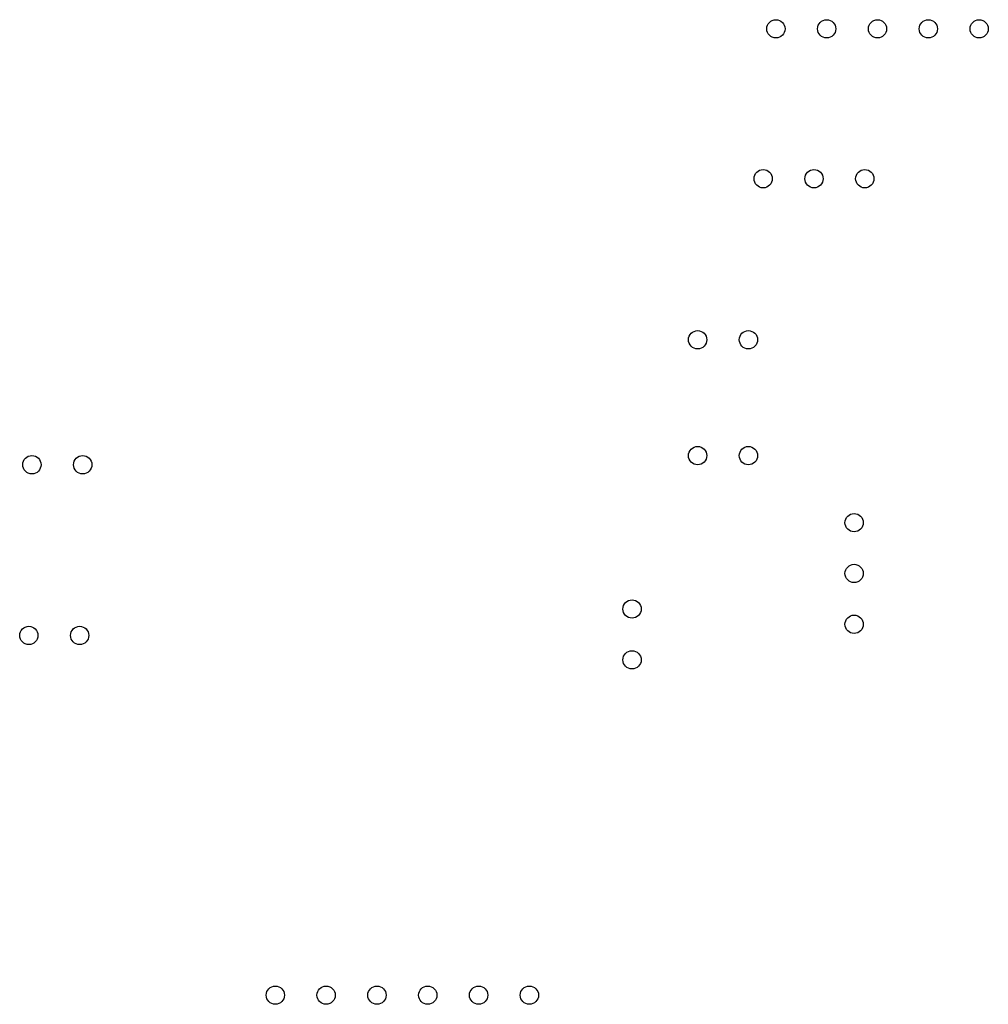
# Model space of a CAD drawing. Extents: x 8.8 to 57.2, y 11.2 to 60.4.
import ezdxf

# ---------------------------------------------------------------- set-up
doc = ezdxf.new("R2010")
doc.units = 0
doc.header["$MEASUREMENT"] = 0
doc.layers.add('44', color=253, linetype='CONTINUOUS')

msp = doc.modelspace()

# ---------------------------------------------------------------- linework, layer by layer
at = {"layer": '44'}
for centre in [(46.5836, 59.9694), (49.1236, 59.9694), (51.6636, 59.9694), (54.2036, 59.9694), (56.7436, 59.9694), (45.9486, 52.4764), (48.4886, 52.4764), (51.0286, 52.4764), (42.672, 44.4246), (45.212, 44.4246), (42.672, 38.6334), (45.212, 38.6334), (9.398, 38.1762), (11.938, 38.1762), (50.4952, 35.2806), (50.4952, 32.7406), (39.3954, 30.9626), (50.4952, 30.2006), (9.2456, 29.6418), (11.7856, 29.6418), (39.3954, 28.4226), (21.5646, 11.6586), (24.1046, 11.6586), (26.6446, 11.6586), (29.1846, 11.6586), (31.7246, 11.6586), (34.2646, 11.6586)]:
    msp.add_circle(centre, 0.4572, dxfattribs=at)

doc.saveas('drawing.dxf')
